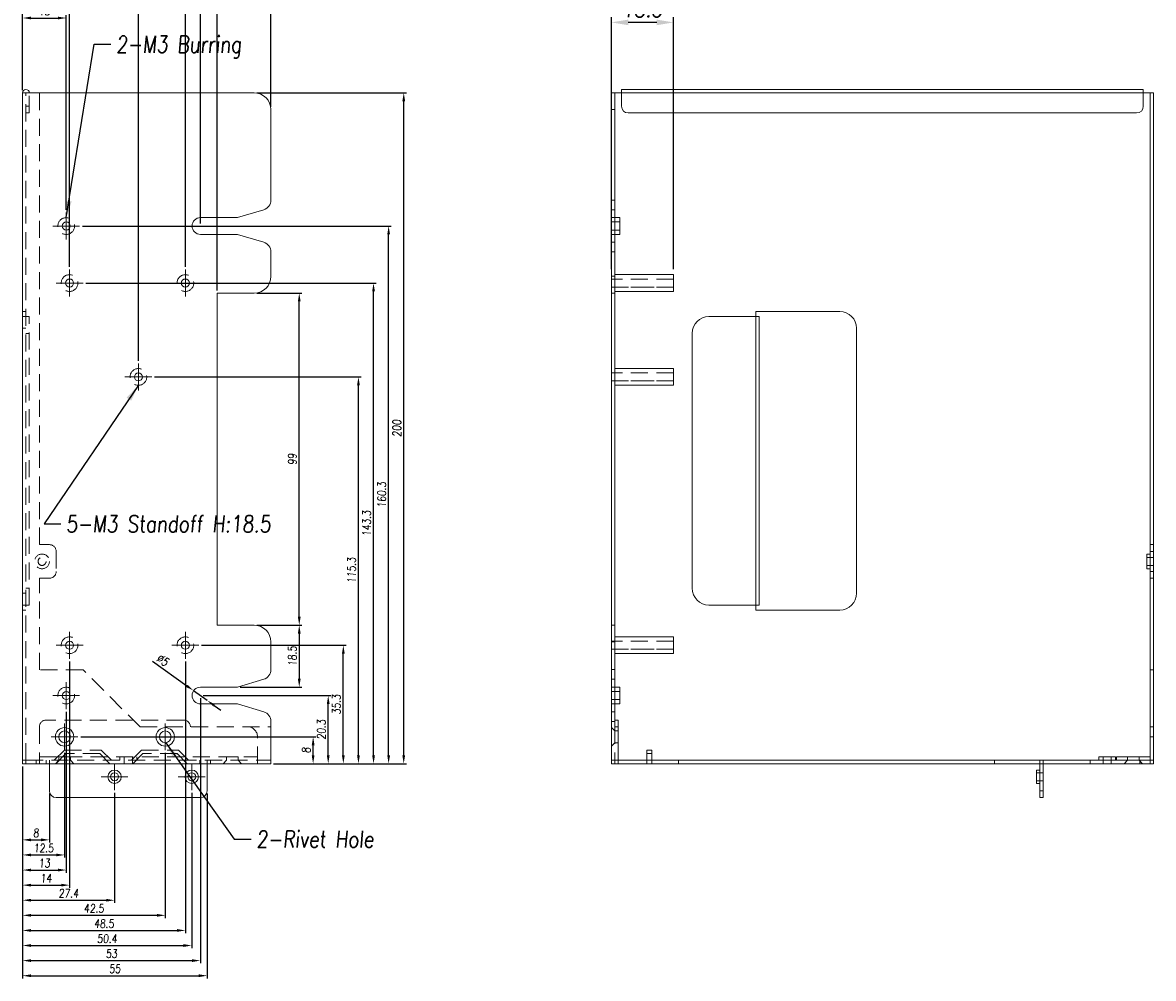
# Model space of a CAD drawing. Header units: millimetres. Extents: x 4065 to 8083, y -652 to 5416.
# Tile 41 of 256: x 4724 to 5061, y 1330 to 1615. Entities that reach past the tile are written whole.
import ezdxf

# ---------------------------------------------------------------- set-up
doc = ezdxf.new("R2010")
doc.units = ezdxf.units.MM
doc.header["$LTSCALE"] = 0.8
doc.header["$PDMODE"] = 3
doc.header["$PDSIZE"] = 0.3125
doc.linetypes.add('CENTER', pattern=[50.8, 31.75, -6.35, 6.35, -6.35])
doc.linetypes.add('HIDDEN', pattern=[9.525, 6.35, -3.175])
doc.layers.get('0').update_dxf_attribs({"linetype": 'CONTINUOUS', "lineweight": 0})
doc.layers.get('Defpoints').update_dxf_attribs({"linetype": 'CONTINUOUS', "lineweight": 0})
for name, color, linetype, lineweight in [('1', 2, 'CENTER', 0), ('2', 3, 'CONTINUOUS', 0), ('3', 5, 'HIDDEN', 0)]:
    doc.layers.add(name, color=color, linetype=linetype, lineweight=lineweight)
doc.styles.get("Standard").update_dxf_attribs({"font": 'romans.shx', "width": 0.8, "oblique": 5, "bigfont": 'whgtxt.shx'})
doc.dimstyles.get("Standard").update_dxf_attribs({"dimtxt": 2.5, "dimasz": 2.5, "dimexe": 0.8, "dimexo": 0.8, "dimgap": 0.8, "dimtad": 1, "dimdsep": 46, "dimtxsty": 'Standard', "dimcen": 0, "dimclrd": 3, "dimclre": 3, "dimclrt": 3, "dimazin": 0, "dimtp": 0.001, "dimtm": 0.001, "dimtfac": 1, "dimtmove": 0, "dimatfit": 3, "dimfxl": 0, "dimtolj": 1, "dimarcsym": 0})

# ---------------------------------------------------------------- blocks, each defined once
blk = doc.blocks.new('*D98')
at = {"layer": '2', "color": 3, "lineweight": -2}
for p, q in [((4899.85, 1541.19), (4899.85, 1616.4)), ((4913.35, 1614.8), (4904.85, 1614.8)), ((4918.35, 1541.19), (4918.35, 1616.4))]:
    blk.add_line(p, q, dxfattribs=at)
at = {"layer": '2', "color": 3}
for points in [[(4904.85, 1615.63), (4904.85, 1613.96), (4899.85, 1614.8)], [(4913.35, 1615.63), (4913.35, 1613.96), (4918.35, 1614.8)]]:
    blk.add_solid(points, dxfattribs=at)
at = {"layer": 'Defpoints', "color": 0}
for p in [(4899.85, 1614.8), (4899.85, 1539.59), (4918.35, 1539.59)]:
    blk.add_point(p, dxfattribs=at)
at = {"layer": '2', "color": 3, "insert": (4909.1, 1618.9), "char_height": 5, "attachment_point": 5}
blk.add_mtext('\\A1;18.5', dxfattribs=at)
blk = doc.blocks.new('*D740')
at = {"layer": '2', "color": 3, "lineweight": -2}
for p, q in [((4724.39, 1392.99), (4724.39, 1370.28)), ((4732.39, 1384.89), (4732.39, 1370.28)), ((4726.89, 1371.08), (4729.89, 1371.08))]:
    blk.add_line(p, q, dxfattribs=at)
at = {"layer": '2', "color": 3}
for points in [[(4726.89, 1371.49), (4726.89, 1370.66), (4724.39, 1371.08)], [(4729.89, 1371.49), (4729.89, 1370.66), (4732.39, 1371.08)]]:
    blk.add_solid(points, dxfattribs=at)
at = {"layer": 'Defpoints', "color": 0}
for p in [(4724.39, 1393.79), (4732.39, 1385.69), (4732.39, 1371.08)]:
    blk.add_point(p, dxfattribs=at)
at = {"layer": '2', "color": 3, "insert": (4728.39, 1373.13), "char_height": 2.5, "attachment_point": 5}
blk.add_mtext('\\A1;8', dxfattribs=at)
blk = doc.blocks.new('*D741')
at = {"layer": '2', "color": 3, "lineweight": -2}
for p, q in [((4736.89, 1396.99), (4736.89, 1365.78)), ((4724.39, 1392.99), (4724.39, 1365.78)), ((4726.89, 1366.58), (4734.39, 1366.58))]:
    blk.add_line(p, q, dxfattribs=at)
at = {"layer": '2', "color": 3}
for points in [[(4726.89, 1366.99), (4726.89, 1366.16), (4724.39, 1366.58)], [(4734.39, 1366.99), (4734.39, 1366.16), (4736.89, 1366.58)]]:
    blk.add_solid(points, dxfattribs=at)
at = {"layer": 'Defpoints', "color": 0}
for p in [(4736.89, 1397.79), (4724.39, 1393.79), (4736.89, 1366.58)]:
    blk.add_point(p, dxfattribs=at)
at = {"layer": '2', "color": 3, "insert": (4730.64, 1368.63), "char_height": 2.5, "attachment_point": 5}
blk.add_mtext('\\A1;12.5', dxfattribs=at)
blk = doc.blocks.new('*D742')
at = {"layer": '2', "color": 3, "lineweight": -2}
for p, q in [((4737.39, 1409.29), (4737.39, 1361.28)), ((4724.39, 1392.99), (4724.39, 1361.28)), ((4726.89, 1362.08), (4734.89, 1362.08))]:
    blk.add_line(p, q, dxfattribs=at)
at = {"layer": '2', "color": 3}
for points in [[(4726.89, 1362.49), (4726.89, 1361.66), (4724.39, 1362.08)], [(4734.89, 1362.49), (4734.89, 1361.66), (4737.39, 1362.08)]]:
    blk.add_solid(points, dxfattribs=at)
at = {"layer": 'Defpoints', "color": 0}
for p in [(4737.39, 1410.09), (4724.39, 1393.79), (4737.39, 1362.08)]:
    blk.add_point(p, dxfattribs=at)
at = {"layer": '2', "color": 3, "insert": (4730.89, 1364.13), "char_height": 2.5, "attachment_point": 5}
blk.add_mtext('\\A1;13', dxfattribs=at)
blk = doc.blocks.new('*D743')
at = {"layer": '2', "color": 3, "lineweight": -2}
for p, q in [((4738.39, 1424.29), (4738.39, 1356.78)), ((4724.39, 1392.99), (4724.39, 1356.78)), ((4726.89, 1357.58), (4735.89, 1357.58))]:
    blk.add_line(p, q, dxfattribs=at)
at = {"layer": '2', "color": 3}
for points in [[(4726.89, 1357.99), (4726.89, 1357.16), (4724.39, 1357.58)], [(4735.89, 1357.99), (4735.89, 1357.16), (4738.39, 1357.58)]]:
    blk.add_solid(points, dxfattribs=at)
at = {"layer": 'Defpoints', "color": 0}
for p in [(4738.39, 1425.09), (4724.39, 1393.79), (4738.39, 1357.58)]:
    blk.add_point(p, dxfattribs=at)
at = {"layer": '2', "color": 3, "insert": (4731.39, 1359.63), "char_height": 2.5, "attachment_point": 5}
blk.add_mtext('\\A1;14', dxfattribs=at)
blk = doc.blocks.new('*D744')
at = {"layer": '2', "color": 3, "lineweight": -2}
for p, q in [((4724.39, 1392.99), (4724.39, 1352.28)), ((4751.79, 1385.09), (4751.79, 1352.28)), ((4726.89, 1353.08), (4749.29, 1353.08))]:
    blk.add_line(p, q, dxfattribs=at)
at = {"layer": '2', "color": 3}
for points in [[(4726.89, 1353.49), (4726.89, 1352.66), (4724.39, 1353.08)], [(4749.29, 1353.49), (4749.29, 1352.66), (4751.79, 1353.08)]]:
    blk.add_solid(points, dxfattribs=at)
at = {"layer": 'Defpoints', "color": 0}
for p in [(4724.39, 1393.79), (4751.79, 1385.89), (4751.79, 1353.08)]:
    blk.add_point(p, dxfattribs=at)
at = {"layer": '2', "color": 3, "insert": (4738.09, 1355.13), "char_height": 2.5, "attachment_point": 5}
blk.add_mtext('\\A1;27.4', dxfattribs=at)
blk = doc.blocks.new('*D745')
at = {"layer": '2', "color": 3, "lineweight": -2}
for p, q in [((4766.89, 1396.99), (4766.89, 1347.78)), ((4724.39, 1392.99), (4724.39, 1347.78)), ((4726.89, 1348.58), (4764.39, 1348.58))]:
    blk.add_line(p, q, dxfattribs=at)
at = {"layer": '2', "color": 3}
for points in [[(4726.89, 1348.99), (4726.89, 1348.16), (4724.39, 1348.58)], [(4764.39, 1348.99), (4764.39, 1348.16), (4766.89, 1348.58)]]:
    blk.add_solid(points, dxfattribs=at)
at = {"layer": 'Defpoints', "color": 0}
for p in [(4766.89, 1397.79), (4724.39, 1393.79), (4766.89, 1348.58)]:
    blk.add_point(p, dxfattribs=at)
at = {"layer": '2', "color": 3, "insert": (4745.64, 1350.63), "char_height": 2.5, "attachment_point": 5}
blk.add_mtext('\\A1;42.5', dxfattribs=at)
blk = doc.blocks.new('*D746')
at = {"layer": '2', "color": 3, "lineweight": -2}
for p, q in [((4772.89, 1424.29), (4772.89, 1343.28)), ((4724.39, 1392.99), (4724.39, 1343.28)), ((4726.89, 1344.08), (4770.39, 1344.08))]:
    blk.add_line(p, q, dxfattribs=at)
at = {"layer": '2', "color": 3}
for points in [[(4726.89, 1344.49), (4726.89, 1343.66), (4724.39, 1344.08)], [(4770.39, 1344.49), (4770.39, 1343.66), (4772.89, 1344.08)]]:
    blk.add_solid(points, dxfattribs=at)
at = {"layer": 'Defpoints', "color": 0}
for p in [(4772.89, 1425.09), (4724.39, 1393.79), (4772.89, 1344.08)]:
    blk.add_point(p, dxfattribs=at)
at = {"layer": '2', "color": 3, "insert": (4748.64, 1346.13), "char_height": 2.5, "attachment_point": 5}
blk.add_mtext('\\A1;48.5', dxfattribs=at)
blk = doc.blocks.new('*D747')
at = {"layer": '2', "color": 3, "lineweight": -2}
for p, q in [((4724.39, 1392.99), (4724.39, 1338.78)), ((4774.79, 1385.09), (4774.79, 1338.78)), ((4726.89, 1339.58), (4772.29, 1339.58))]:
    blk.add_line(p, q, dxfattribs=at)
at = {"layer": '2', "color": 3}
for points in [[(4726.89, 1339.99), (4726.89, 1339.16), (4724.39, 1339.58)], [(4772.29, 1339.99), (4772.29, 1339.16), (4774.79, 1339.58)]]:
    blk.add_solid(points, dxfattribs=at)
at = {"layer": 'Defpoints', "color": 0}
for p in [(4724.39, 1393.79), (4774.79, 1385.89), (4774.79, 1339.58)]:
    blk.add_point(p, dxfattribs=at)
at = {"layer": '2', "color": 3, "insert": (4749.59, 1341.63), "char_height": 2.5, "attachment_point": 5}
blk.add_mtext('\\A1;50.4', dxfattribs=at)
blk = doc.blocks.new('*D748')
at = {"layer": '2', "color": 3, "lineweight": -2}
for p, q in [((4777.39, 1413.29), (4777.39, 1334.28)), ((4724.39, 1392.99), (4724.39, 1334.28)), ((4726.89, 1335.08), (4774.89, 1335.08))]:
    blk.add_line(p, q, dxfattribs=at)
at = {"layer": '2', "color": 3}
for points in [[(4726.89, 1335.49), (4726.89, 1334.66), (4724.39, 1335.08)], [(4774.89, 1335.49), (4774.89, 1334.66), (4777.39, 1335.08)]]:
    blk.add_solid(points, dxfattribs=at)
at = {"layer": 'Defpoints', "color": 0}
for p in [(4777.39, 1414.09), (4724.39, 1393.79), (4777.39, 1335.08)]:
    blk.add_point(p, dxfattribs=at)
at = {"layer": '2', "color": 3, "insert": (4750.89, 1337.13), "char_height": 2.5, "attachment_point": 5}
blk.add_mtext('\\A1;53', dxfattribs=at)
blk = doc.blocks.new('*D749')
at = {"layer": '2', "color": 3, "lineweight": -2}
for p, q in [((4724.39, 1392.99), (4724.39, 1329.78)), ((4779.39, 1384.89), (4779.39, 1329.78)), ((4726.89, 1330.58), (4776.89, 1330.58))]:
    blk.add_line(p, q, dxfattribs=at)
at = {"layer": '2', "color": 3}
for points in [[(4726.89, 1330.99), (4726.89, 1330.16), (4724.39, 1330.58)], [(4776.89, 1330.99), (4776.89, 1330.16), (4779.39, 1330.58)]]:
    blk.add_solid(points, dxfattribs=at)
at = {"layer": 'Defpoints', "color": 0}
for p in [(4724.39, 1393.79), (4779.39, 1385.69), (4779.39, 1330.58)]:
    blk.add_point(p, dxfattribs=at)
at = {"layer": '2', "color": 3, "insert": (4751.89, 1332.63), "char_height": 2.5, "attachment_point": 5}
blk.add_mtext('\\A1;55', dxfattribs=at)
blk = doc.blocks.new('*D750')
at = {"layer": '2', "color": 3, "lineweight": -2}
for p, q in [((4724.39, 1594.59), (4724.39, 1616.91)), ((4726.89, 1616.11), (4734.89, 1616.11)), ((4737.39, 1558.89), (4737.39, 1616.91))]:
    blk.add_line(p, q, dxfattribs=at)
at = {"layer": '2', "color": 3}
for points in [[(4726.89, 1616.52), (4726.89, 1615.69), (4724.39, 1616.11)], [(4734.89, 1616.52), (4734.89, 1615.69), (4737.39, 1616.11)]]:
    blk.add_solid(points, dxfattribs=at)
at = {"layer": 'Defpoints', "color": 0}
for p in [(4737.39, 1616.11), (4724.39, 1593.79), (4737.39, 1558.09)]:
    blk.add_point(p, dxfattribs=at)
at = {"layer": '2', "color": 3, "insert": (4730.89, 1618.16), "char_height": 2.5, "attachment_point": 5}
blk.add_mtext('\\A1;13', dxfattribs=at)
blk = doc.blocks.new('*D751')
at = {"layer": '2', "color": 3, "lineweight": -2}
for p, q in [((4724.39, 1594.59), (4724.39, 1621.41)), ((4738.39, 1541.89), (4738.39, 1621.41)), ((4726.89, 1620.61), (4735.89, 1620.61))]:
    blk.add_line(p, q, dxfattribs=at)
at = {"layer": '2', "color": 3}
for points in [[(4726.89, 1621.02), (4726.89, 1620.19), (4724.39, 1620.61)], [(4735.89, 1621.02), (4735.89, 1620.19), (4738.39, 1620.61)]]:
    blk.add_solid(points, dxfattribs=at)
at = {"layer": 'Defpoints', "color": 0}
for p in [(4738.39, 1620.61), (4724.39, 1593.79), (4738.39, 1541.09)]:
    blk.add_point(p, dxfattribs=at)
at = {"layer": '2', "color": 3, "insert": (4731.39, 1622.66), "char_height": 2.5, "attachment_point": 5}
blk.add_mtext('\\A1;14', dxfattribs=at)
blk = doc.blocks.new('*D752')
at = {"layer": '2', "color": 3, "lineweight": -2}
for p, q in [((4724.39, 1594.59), (4724.39, 1625.91)), ((4726.89, 1625.11), (4756.39, 1625.11)), ((4758.89, 1513.89), (4758.89, 1625.91))]:
    blk.add_line(p, q, dxfattribs=at)
at = {"layer": '2', "color": 3}
for points in [[(4726.89, 1625.52), (4726.89, 1624.69), (4724.39, 1625.11)], [(4756.39, 1625.52), (4756.39, 1624.69), (4758.89, 1625.11)]]:
    blk.add_solid(points, dxfattribs=at)
at = {"layer": 'Defpoints', "color": 0}
for p in [(4758.89, 1625.11), (4724.39, 1593.79), (4758.89, 1513.09)]:
    blk.add_point(p, dxfattribs=at)
at = {"layer": '2', "color": 3, "insert": (4741.64, 1627.16), "char_height": 2.5, "attachment_point": 5}
blk.add_mtext('\\A1;34.5', dxfattribs=at)
blk = doc.blocks.new('*D753')
at = {"layer": '2', "color": 3, "lineweight": -2}
for p, q in [((4724.39, 1594.59), (4724.39, 1630.41)), ((4726.89, 1629.61), (4770.39, 1629.61)), ((4772.89, 1541.89), (4772.89, 1630.41))]:
    blk.add_line(p, q, dxfattribs=at)
at = {"layer": '2', "color": 3}
for points in [[(4726.89, 1630.02), (4726.89, 1629.19), (4724.39, 1629.61)], [(4770.39, 1630.02), (4770.39, 1629.19), (4772.89, 1629.61)]]:
    blk.add_solid(points, dxfattribs=at)
at = {"layer": 'Defpoints', "color": 0}
for p in [(4772.89, 1629.61), (4724.39, 1593.79), (4772.89, 1541.09)]:
    blk.add_point(p, dxfattribs=at)
at = {"layer": '2', "color": 3, "insert": (4748.64, 1631.66), "char_height": 2.5, "attachment_point": 5}
blk.add_mtext('\\A1;48.5', dxfattribs=at)
blk = doc.blocks.new('*D754')
at = {"layer": '2', "color": 3, "lineweight": -2}
for p, q in [((4724.39, 1594.59), (4724.39, 1634.91)), ((4777.39, 1554.89), (4777.39, 1634.91)), ((4726.89, 1634.11), (4774.89, 1634.11))]:
    blk.add_line(p, q, dxfattribs=at)
at = {"layer": '2', "color": 3}
for points in [[(4726.89, 1634.52), (4726.89, 1633.69), (4724.39, 1634.11)], [(4774.89, 1634.52), (4774.89, 1633.69), (4777.39, 1634.11)]]:
    blk.add_solid(points, dxfattribs=at)
at = {"layer": 'Defpoints', "color": 0}
for p in [(4777.39, 1634.11), (4724.39, 1593.79), (4777.39, 1554.09)]:
    blk.add_point(p, dxfattribs=at)
at = {"layer": '2', "color": 3, "insert": (4750.89, 1636.16), "char_height": 2.5, "attachment_point": 5}
blk.add_mtext('\\A1;53', dxfattribs=at)
blk = doc.blocks.new('*D755')
at = {"layer": '2', "color": 3, "lineweight": -2}
for p, q in [((4724.39, 1594.59), (4724.39, 1639.41)), ((4726.89, 1638.61), (4779.89, 1638.61)), ((4782.39, 1534.89), (4782.39, 1639.41))]:
    blk.add_line(p, q, dxfattribs=at)
at = {"layer": '2', "color": 3}
for points in [[(4726.89, 1639.02), (4726.89, 1638.19), (4724.39, 1638.61)], [(4779.89, 1639.02), (4779.89, 1638.19), (4782.39, 1638.61)]]:
    blk.add_solid(points, dxfattribs=at)
at = {"layer": 'Defpoints', "color": 0}
for p in [(4782.39, 1638.61), (4724.39, 1593.79), (4782.39, 1534.09)]:
    blk.add_point(p, dxfattribs=at)
at = {"layer": '2', "color": 3, "insert": (4753.39, 1640.66), "char_height": 2.5, "attachment_point": 5}
blk.add_mtext('\\A1;58', dxfattribs=at)
blk = doc.blocks.new('*D756')
at = {"layer": '2', "color": 3, "lineweight": -2}
for p, q in [((4724.39, 1594.59), (4724.39, 1643.91)), ((4726.89, 1643.11), (4795.89, 1643.11)), ((4798.39, 1589.59), (4798.39, 1643.91))]:
    blk.add_line(p, q, dxfattribs=at)
at = {"layer": '2', "color": 3}
for points in [[(4726.89, 1643.52), (4726.89, 1642.69), (4724.39, 1643.11)], [(4795.89, 1643.52), (4795.89, 1642.69), (4798.39, 1643.11)]]:
    blk.add_solid(points, dxfattribs=at)
at = {"layer": 'Defpoints', "color": 0}
for p in [(4798.39, 1643.11), (4724.39, 1593.79), (4798.39, 1588.79)]:
    blk.add_point(p, dxfattribs=at)
at = {"layer": '2', "color": 3, "insert": (4761.39, 1645.16), "char_height": 2.5, "attachment_point": 5}
blk.add_mtext('\\A1;74', dxfattribs=at)
blk = doc.blocks.new('*D757')
at = {"layer": '2', "color": 3, "lineweight": -2}
for p, q in [((4741.69, 1401.79), (4811.76, 1401.79)), ((4810.96, 1396.29), (4810.96, 1399.29)), ((4799.19, 1393.79), (4811.76, 1393.79))]:
    blk.add_line(p, q, dxfattribs=at)
at = {"layer": '2', "color": 3}
for points in [[(4810.55, 1399.29), (4811.38, 1399.29), (4810.96, 1401.79)], [(4810.55, 1396.29), (4811.38, 1396.29), (4810.96, 1393.79)]]:
    blk.add_solid(points, dxfattribs=at)
at = {"layer": 'Defpoints', "color": 0}
for p in [(4740.89, 1401.79), (4810.96, 1401.79), (4798.39, 1393.79)]:
    blk.add_point(p, dxfattribs=at)
at = {"layer": '2', "color": 3, "insert": (4808.91, 1397.79), "char_height": 2.5, "attachment_point": 5, "rotation": 90}
blk.add_mtext('\\A1;8', dxfattribs=at)
blk = doc.blocks.new('*D758')
at = {"layer": '2', "color": 3, "lineweight": -2}
for p, q in [((4778.19, 1414.09), (4816.26, 1414.09)), ((4815.46, 1396.29), (4815.46, 1411.59)), ((4799.19, 1393.79), (4816.26, 1393.79))]:
    blk.add_line(p, q, dxfattribs=at)
at = {"layer": '2', "color": 3}
for points in [[(4815.05, 1411.59), (4815.88, 1411.59), (4815.46, 1414.09)], [(4815.05, 1396.29), (4815.88, 1396.29), (4815.46, 1393.79)]]:
    blk.add_solid(points, dxfattribs=at)
at = {"layer": 'Defpoints', "color": 0}
for p in [(4777.39, 1414.09), (4815.46, 1414.09), (4798.39, 1393.79)]:
    blk.add_point(p, dxfattribs=at)
at = {"layer": '2', "color": 3, "insert": (4813.41, 1403.94), "char_height": 2.5, "attachment_point": 5, "rotation": 90}
blk.add_mtext('\\A1;20.3', dxfattribs=at)
blk = doc.blocks.new('*D759')
at = {"layer": '2', "color": 3, "lineweight": -2}
for p, q in [((4777.69, 1429.09), (4820.76, 1429.09)), ((4819.96, 1396.29), (4819.96, 1426.59)), ((4799.19, 1393.79), (4820.76, 1393.79))]:
    blk.add_line(p, q, dxfattribs=at)
at = {"layer": '2', "color": 3}
for points in [[(4819.55, 1426.59), (4820.38, 1426.59), (4819.96, 1429.09)], [(4819.55, 1396.29), (4820.38, 1396.29), (4819.96, 1393.79)]]:
    blk.add_solid(points, dxfattribs=at)
at = {"layer": 'Defpoints', "color": 0}
for p in [(4776.89, 1429.09), (4819.96, 1429.09), (4798.39, 1393.79)]:
    blk.add_point(p, dxfattribs=at)
at = {"layer": '2', "color": 3, "insert": (4817.91, 1411.44), "char_height": 2.5, "attachment_point": 5, "rotation": 90}
blk.add_mtext('\\A1;35.3', dxfattribs=at)
blk = doc.blocks.new('*D760')
at = {"layer": '2', "color": 3, "lineweight": -2}
for p, q in [((4763.69, 1509.09), (4825.26, 1509.09)), ((4824.46, 1396.29), (4824.46, 1506.59)), ((4799.19, 1393.79), (4825.26, 1393.79))]:
    blk.add_line(p, q, dxfattribs=at)
at = {"layer": '2', "color": 3}
for points in [[(4824.05, 1506.59), (4824.88, 1506.59), (4824.46, 1509.09)], [(4824.05, 1396.29), (4824.88, 1396.29), (4824.46, 1393.79)]]:
    blk.add_solid(points, dxfattribs=at)
at = {"layer": 'Defpoints', "color": 0}
for p in [(4762.89, 1509.09), (4824.46, 1509.09), (4798.39, 1393.79)]:
    blk.add_point(p, dxfattribs=at)
at = {"layer": '2', "color": 3, "insert": (4822.41, 1451.44), "char_height": 2.5, "attachment_point": 5, "rotation": 90}
blk.add_mtext('\\A1;115.3', dxfattribs=at)
blk = doc.blocks.new('*D761')
at = {"layer": '2', "color": 3, "lineweight": -2}
for p, q in [((4743.19, 1537.09), (4829.76, 1537.09)), ((4828.96, 1396.29), (4828.96, 1534.59)), ((4799.19, 1393.79), (4829.76, 1393.79))]:
    blk.add_line(p, q, dxfattribs=at)
at = {"layer": '2', "color": 3}
for points in [[(4828.55, 1534.59), (4829.38, 1534.59), (4828.96, 1537.09)], [(4828.55, 1396.29), (4829.38, 1396.29), (4828.96, 1393.79)]]:
    blk.add_solid(points, dxfattribs=at)
at = {"layer": 'Defpoints', "color": 0}
for p in [(4742.39, 1537.09), (4828.96, 1537.09), (4798.39, 1393.79)]:
    blk.add_point(p, dxfattribs=at)
at = {"layer": '2', "color": 3, "insert": (4826.91, 1465.44), "char_height": 2.5, "attachment_point": 5, "rotation": 90}
blk.add_mtext('\\A1;143.3', dxfattribs=at)
blk = doc.blocks.new('*D762')
at = {"layer": '2', "color": 3, "lineweight": -2}
for p, q in [((4742.19, 1554.09), (4834.26, 1554.09)), ((4833.46, 1396.29), (4833.46, 1551.59)), ((4799.19, 1393.79), (4834.26, 1393.79))]:
    blk.add_line(p, q, dxfattribs=at)
at = {"layer": '2', "color": 3}
for points in [[(4833.05, 1551.59), (4833.88, 1551.59), (4833.46, 1554.09)], [(4833.05, 1396.29), (4833.88, 1396.29), (4833.46, 1393.79)]]:
    blk.add_solid(points, dxfattribs=at)
at = {"layer": 'Defpoints', "color": 0}
for p in [(4741.39, 1554.09), (4833.46, 1554.09), (4798.39, 1393.79)]:
    blk.add_point(p, dxfattribs=at)
at = {"layer": '2', "color": 3, "insert": (4831.41, 1473.94), "char_height": 2.5, "attachment_point": 5, "rotation": 90}
blk.add_mtext('\\A1;160.3', dxfattribs=at)
blk = doc.blocks.new('*D763')
at = {"layer": '2', "color": 3, "lineweight": -2}
for p, q in [((4794.19, 1593.79), (4838.76, 1593.79)), ((4837.96, 1396.29), (4837.96, 1591.29)), ((4799.19, 1393.79), (4838.76, 1393.79))]:
    blk.add_line(p, q, dxfattribs=at)
at = {"layer": '2', "color": 3}
for points in [[(4837.55, 1591.29), (4838.38, 1591.29), (4837.96, 1593.79)], [(4837.55, 1396.29), (4838.38, 1396.29), (4837.96, 1393.79)]]:
    blk.add_solid(points, dxfattribs=at)
at = {"layer": 'Defpoints', "color": 0}
for p in [(4793.39, 1593.79), (4837.96, 1593.79), (4798.39, 1393.79)]:
    blk.add_point(p, dxfattribs=at)
at = {"layer": '2', "color": 3, "insert": (4835.91, 1493.79), "char_height": 2.5, "attachment_point": 5, "rotation": 90}
blk.add_mtext('\\A1;200', dxfattribs=at)
blk = doc.blocks.new('*D764')
at = {"layer": '2', "color": 3, "lineweight": -2}
for p, q in [((4763.05, 1424.38), (4773.33, 1417.01)), ((4779.42, 1412.64), (4775.36, 1415.55)), ((4781.45, 1411.18), (4783.48, 1409.72))]:
    blk.add_line(p, q, dxfattribs=at)
at = {"layer": '2', "color": 3}
for points in [[(4773.57, 1417.35), (4773.08, 1416.67), (4775.36, 1415.55)], [(4781.7, 1411.52), (4781.21, 1410.84), (4779.42, 1412.64)]]:
    blk.add_solid(points, dxfattribs=at)
at = {"layer": 'Defpoints', "color": 0}
for p in [(4775.36, 1415.55), (4779.42, 1412.64)]:
    blk.add_point(p, dxfattribs=at)
at = {"layer": '2', "color": 3, "insert": (4766.17, 1424.67), "char_height": 2.5, "attachment_point": 5, "rotation": 324.34}
blk.add_mtext('\\A1;∅5', dxfattribs=at)
blk = doc.blocks.new('*D765')
at = {"layer": '2', "color": 3, "lineweight": -2}
for p, q in [((4794.19, 1435.09), (4807.63, 1435.09)), ((4806.83, 1432.59), (4806.83, 1419.09)), ((4789.19, 1416.59), (4807.63, 1416.59))]:
    blk.add_line(p, q, dxfattribs=at)
at = {"layer": '2', "color": 3}
for points in [[(4806.41, 1432.59), (4807.24, 1432.59), (4806.83, 1435.09)], [(4806.41, 1419.09), (4807.24, 1419.09), (4806.83, 1416.59)]]:
    blk.add_solid(points, dxfattribs=at)
at = {"layer": 'Defpoints', "color": 0}
for p in [(4793.39, 1435.09), (4788.39, 1416.59), (4806.83, 1416.59)]:
    blk.add_point(p, dxfattribs=at)
at = {"layer": '2', "color": 3, "insert": (4804.78, 1425.84), "char_height": 2.5, "attachment_point": 5, "rotation": 90}
blk.add_mtext('\\A1;18.5', dxfattribs=at)
blk = doc.blocks.new('*D766')
at = {"layer": '2', "color": 3, "lineweight": -2}
for p, q in [((4794.19, 1534.09), (4807.63, 1534.09)), ((4806.83, 1437.59), (4806.83, 1531.59)), ((4794.19, 1435.09), (4807.63, 1435.09))]:
    blk.add_line(p, q, dxfattribs=at)
at = {"layer": '2', "color": 3}
for points in [[(4806.41, 1531.59), (4807.24, 1531.59), (4806.83, 1534.09)], [(4806.41, 1437.59), (4807.24, 1437.59), (4806.83, 1435.09)]]:
    blk.add_solid(points, dxfattribs=at)
at = {"layer": 'Defpoints', "color": 0}
for p in [(4793.39, 1534.09), (4806.83, 1534.09), (4793.39, 1435.09)]:
    blk.add_point(p, dxfattribs=at)
at = {"layer": '2', "color": 3, "insert": (4804.78, 1484.59), "char_height": 2.5, "attachment_point": 5, "rotation": 90}
blk.add_mtext('\\A1;99', dxfattribs=at)

msp = doc.modelspace()

# ---------------------------------------------------------------- linework, layer by layer
for p, q in [((4902.855, 1589.794), (4902.855, 1594.794)), ((4902.855, 1594.794), (5058.355, 1594.794)), ((5058.355, 1589.794), (5058.355, 1594.794)), ((4724.39, 1393.794), (4724.39, 1593.794)), ((4793.39, 1593.794), (4724.39, 1593.794)), ((4899.855, 1393.794), (4899.855, 1593.794)), ((4899.855, 1593.794), (5061.355, 1593.794)), ((4900.855, 1404.794), (4900.855, 1593.794)), ((5060.355, 1395.794), (5060.355, 1593.794)), ((5061.355, 1393.794), (5061.355, 1593.794)), ((4798.39, 1588.794), (4798.39, 1561.826)), ((4900.855, 1588.794), (4899.855, 1588.794)), ((5056.355, 1587.794), (4904.855, 1587.794)), ((4899.855, 1561.826), (4900.855, 1561.826)), ((4788.39, 1556.594), (4796.252, 1558.953)), ((4899.855, 1558.953), (4900.855, 1558.953)), ((4777.39, 1556.594), (4788.39, 1556.594)), ((4899.855, 1556.594), (4902.355, 1556.594)), ((4902.355, 1551.594), (4902.355, 1556.594)), ((4777.39, 1551.594), (4788.39, 1551.594)), ((4796.252, 1549.235), (4788.39, 1551.594)), ((4902.355, 1551.594), (4899.855, 1551.594)), ((4900.855, 1549.235), (4899.855, 1549.235)), ((4798.39, 1546.362), (4798.39, 1539.094)), ((4900.855, 1546.362), (4899.855, 1546.362)), ((4899.855, 1539.094), (4900.855, 1539.094)), ((4918.355, 1539.594), (4900.855, 1539.594)), ((4918.355, 1534.594), (4918.355, 1539.594)), ((4782.39, 1534.094), (4782.39, 1435.094)), ((4782.39, 1534.094), (4793.39, 1534.094)), ((4899.855, 1534.094), (4900.855, 1534.094)), ((4918.355, 1534.594), (4900.855, 1534.594)), ((4928.905, 1527.094), (4943.905, 1527.094)), ((4942.905, 1439.594), (4942.905, 1528.594)), ((4942.905, 1528.594), (4967.905, 1528.594)), ((4943.905, 1527.094), (4943.905, 1441.094)), ((4972.905, 1523.594), (4972.905, 1444.594)), ((4923.905, 1446.094), (4923.905, 1522.094)), ((4918.355, 1511.594), (4900.855, 1511.594)), ((4918.355, 1506.594), (4918.355, 1511.594)), ((4918.355, 1506.594), (4900.855, 1506.594)), ((5061.355, 1459.094), (5060.355, 1459.094)), ((5060.355, 1456.294), (5059.355, 1456.294)), ((5059.355, 1456.294), (5059.355, 1451.894)), ((5061.355, 1457.094), (5060.355, 1457.094)), ((5060.355, 1451.894), (5059.355, 1451.894)), ((5061.355, 1451.094), (5060.355, 1451.094)), ((5061.355, 1449.094), (5060.355, 1449.094)), ((4928.905, 1441.094), (4943.905, 1441.094)), ((4967.905, 1439.594), (4942.905, 1439.594)), ((4793.39, 1435.094), (4782.39, 1435.094)), ((4900.855, 1435.094), (4899.855, 1435.094)), ((4798.39, 1430.094), (4798.39, 1421.826)), ((4900.855, 1430.094), (4899.855, 1430.094)), ((4918.355, 1431.594), (4900.855, 1431.594)), ((4918.355, 1426.594), (4918.355, 1431.594)), ((4918.355, 1426.594), (4900.855, 1426.594)), ((4788.39, 1416.594), (4796.252, 1418.953)), ((4899.855, 1421.826), (4900.855, 1421.826)), ((4899.855, 1418.953), (4900.855, 1418.953)), ((5061.355, 1421.794), (5060.355, 1421.794)), ((4777.39, 1416.594), (4788.39, 1416.594)), ((4899.855, 1416.594), (4902.355, 1416.594)), ((4902.355, 1411.594), (4902.355, 1416.594)), ((4788.39, 1411.594), (4777.39, 1411.594)), ((4796.252, 1409.235), (4788.39, 1411.594)), ((4902.355, 1411.594), (4899.855, 1411.594)), ((4900.855, 1409.235), (4899.855, 1409.235)), ((4798.39, 1406.362), (4798.39, 1393.794)), ((4900.855, 1406.362), (4899.855, 1406.362)), ((4900.855, 1406.794), (4901.855, 1406.794)), ((4901.855, 1394.794), (4901.855, 1406.794)), ((4901.855, 1404.794), (4900.855, 1404.794)), ((5061.355, 1404.794), (5060.355, 1404.794)), ((5061.355, 1401.794), (5060.355, 1401.794)), ((4911.855, 1397.794), (4910.355, 1397.794)), ((4910.355, 1397.794), (4910.355, 1394.794)), ((4911.855, 1397.794), (4911.855, 1394.794)), ((5050.055, 1395.794), (5045.055, 1395.794)), ((5045.055, 1395.794), (5045.055, 1394.794)), ((5050.055, 1395.794), (5050.055, 1394.794)), ((5060.355, 1395.794), (5050.355, 1395.794)), ((5050.355, 1395.794), (5050.355, 1394.794)), ((4724.39, 1394.794), (4725.39, 1394.794)), ((4724.39, 1393.794), (4798.39, 1393.794)), ((4725.39, 1393.794), (4725.39, 1394.794)), ((4732.39, 1393.794), (4732.39, 1385.694)), ((4779.39, 1393.794), (4779.39, 1385.694)), ((5061.355, 1393.794), (4899.855, 1393.794)), ((4901.855, 1394.794), (5061.355, 1394.794)), ((5027.555, 1391.894), (5026.555, 1391.894)), ((5026.555, 1391.894), (5026.555, 1387.894)), ((5027.555, 1383.694), (5027.555, 1393.794)), ((5028.555, 1383.694), (5028.555, 1393.794)), ((5057.355, 1393.794), (5057.355, 1394.794)), ((5027.555, 1387.894), (5026.555, 1387.894)), ((5028.555, 1385.694), (5027.555, 1385.694)), ((4777.39, 1383.694), (4734.39, 1383.694)), ((5028.555, 1383.694), (5027.555, 1383.694))]:
    msp.add_line(p, q)
for centre, radius in [((4737.39, 1554.094), 1.2), ((4738.39, 1537.094), 1.2), ((4772.89, 1537.094), 1.2), ((4758.89, 1509.094), 1.2), ((4738.39, 1429.094), 1.2), ((4772.89, 1429.094), 1.2), ((4737.39, 1414.094), 1.2), ((4736.89, 1401.794), 2.75), ((4736.89, 1401.794), 1.75), ((4766.89, 1401.794), 2.75), ((4766.89, 1401.794), 1.75), ((4751.79, 1389.894), 2), ((4774.79, 1389.894), 2), ((4751.79, 1389.894), 1.2), ((4774.79, 1389.894), 1.2)]:
    msp.add_circle(centre, radius)
for centre, radius, start, end in [((4725.39, 1593.794), 1, 0, 180), ((4793.39, 1588.794), 5, 0, 90), ((4904.855, 1589.794), 2, 180, 270), ((5056.355, 1589.794), 2, 270, 0), ((4795.39, 1561.826), 3, 286.69924, 0), ((4777.39, 1554.094), 2.5, 90, 270), ((4795.39, 1546.362), 3, 0, 73.30076), ((4793.39, 1539.094), 5, 270, 0), ((4928.905, 1522.094), 5, 90, 180), ((4967.905, 1523.594), 5, 0, 90), ((4928.905, 1446.094), 5, 180, 270), ((4967.905, 1444.594), 5, 270, 0), ((4793.39, 1430.094), 5, 0, 90), ((4795.39, 1421.826), 3, 286.69924, 0), ((4777.39, 1414.094), 2.5, 90, 270), ((4795.39, 1406.362), 3, 0, 73.30076), ((4734.39, 1385.694), 2, 180, 270), ((4777.39, 1385.694), 2, 270, 0)]:
    msp.add_arc(centre, radius, start, end)
at = {"layer": '1'}
for p, q in [((4737.39, 1550.094), (4737.39, 1558.094)), ((4733.39, 1554.094), (4741.39, 1554.094)), ((4738.39, 1533.094), (4738.39, 1541.094)), ((4772.89, 1533.094), (4772.89, 1541.094)), ((4734.39, 1537.094), (4742.39, 1537.094)), ((4768.89, 1537.094), (4776.89, 1537.094)), ((4758.89, 1505.094), (4758.89, 1513.094)), ((4754.89, 1509.094), (4762.89, 1509.094)), ((4738.39, 1425.094), (4738.39, 1433.094)), ((4772.89, 1425.094), (4772.89, 1433.094)), ((4734.39, 1429.094), (4742.39, 1429.094)), ((4768.89, 1429.094), (4776.89, 1429.094)), ((4737.39, 1410.094), (4737.39, 1418.094)), ((4733.39, 1414.094), (4741.39, 1414.094)), ((4736.89, 1397.794), (4736.89, 1405.794)), ((4766.89, 1397.794), (4766.89, 1405.794)), ((4732.89, 1401.794), (4740.89, 1401.794)), ((4762.89, 1401.794), (4770.89, 1401.794)), ((4751.79, 1385.894), (4751.79, 1393.894)), ((4774.79, 1385.894), (4774.79, 1393.894)), ((4747.79, 1389.894), (4755.79, 1389.894)), ((4770.79, 1389.894), (4778.79, 1389.894))]:
    msp.add_line(p, q, dxfattribs=at)
at = {"layer": '3'}
for p, q in [((4725.39, 1394.794), (4725.39, 1593.794)), ((4726.39, 1587.794), (4726.39, 1593.794)), ((4729.39, 1459.094), (4729.39, 1593.794)), ((4725.39, 1589.794), (4726.39, 1589.794)), ((4725.39, 1587.794), (4726.39, 1587.794)), ((4899.855, 1555.294), (4899.855, 1552.894)), ((4902.355, 1555.294), (4899.855, 1555.294)), ((4899.855, 1555.294), (4902.355, 1555.294)), ((4902.355, 1552.894), (4899.855, 1552.894)), ((4902.355, 1552.894), (4899.855, 1552.894)), ((4918.355, 1538.294), (4899.855, 1538.294)), ((4918.355, 1538.294), (4899.855, 1538.294)), ((4900.855, 1539.594), (4900.855, 1534.594)), ((4918.355, 1535.894), (4899.855, 1535.894)), ((4899.855, 1535.894), (4918.355, 1535.894)), ((4724.39, 1528.594), (4725.39, 1528.594)), ((4724.39, 1527.094), (4726.39, 1527.094)), ((4726.39, 1441.094), (4726.39, 1527.094)), ((4724.39, 1523.594), (4725.39, 1523.594)), ((4725.39, 1522.094), (4726.39, 1522.094)), ((4918.355, 1510.294), (4899.855, 1510.294)), ((4918.355, 1510.294), (4899.855, 1510.294)), ((4900.855, 1511.594), (4900.855, 1506.594)), ((4918.355, 1507.894), (4899.855, 1507.894)), ((4899.855, 1507.894), (4918.355, 1507.894)), ((4729.39, 1459.094), (4732.39, 1459.094)), ((4734.39, 1457.094), (4734.39, 1451.094)), ((5059.355, 1455.294), (5061.355, 1455.294)), ((5059.355, 1455.294), (5061.355, 1455.294)), ((5061.355, 1452.894), (5059.355, 1452.894)), ((5059.355, 1452.894), (5061.355, 1452.894)), ((5061.355, 1452.894), (5061.355, 1455.294)), ((4732.39, 1449.094), (4729.39, 1449.094)), ((4729.39, 1421.794), (4729.39, 1449.094)), ((4725.39, 1446.094), (4726.39, 1446.094)), ((4724.39, 1444.594), (4725.39, 1444.594)), ((4724.39, 1441.094), (4726.39, 1441.094)), ((4724.39, 1439.594), (4725.39, 1439.594)), ((4918.355, 1430.294), (4899.855, 1430.294)), ((4918.355, 1430.294), (4899.855, 1430.294)), ((4900.855, 1431.594), (4900.855, 1426.594)), ((4918.355, 1427.894), (4899.855, 1427.894)), ((4899.855, 1427.894), (4918.355, 1427.894)), ((4742.39, 1421.794), (4729.39, 1421.794)), ((4759.39, 1404.794), (4742.39, 1421.794)), ((4899.855, 1415.294), (4899.855, 1412.894)), ((4902.355, 1415.294), (4899.855, 1415.294)), ((4899.855, 1415.294), (4902.355, 1415.294)), ((4902.355, 1412.894), (4899.855, 1412.894)), ((4902.355, 1412.894), (4899.855, 1412.894)), ((4772.39, 1406.794), (4731.39, 1406.794)), ((4729.39, 1404.794), (4729.39, 1393.794)), ((4759.39, 1404.794), (4798.39, 1404.794)), ((4794.39, 1393.794), (4794.39, 1401.794)), ((4900.855, 1403.544), (4899.855, 1404.544)), ((4900.855, 1404.794), (4900.855, 1393.794)), ((4901.855, 1403.544), (4900.855, 1403.544)), ((4901.855, 1403.543), (4901.855, 1400.045)), ((4900.855, 1400.044), (4899.855, 1399.044)), ((4901.855, 1400.044), (4900.855, 1400.044)), ((4729.39, 1395.794), (4794.39, 1395.794)), ((4733.84, 1394.794), (4736.84, 1397.794)), ((4734.254, 1393.794), (4737.254, 1396.794)), ((4735.14, 1395.794), (4735.14, 1394.794)), ((4735.141, 1395.794), (4738.64, 1395.794)), ((4736.84, 1397.794), (4747.84, 1397.794)), ((4747.426, 1396.794), (4737.254, 1396.794)), ((4738.64, 1395.794), (4738.64, 1394.794)), ((4747.426, 1396.794), (4750.426, 1393.794)), ((4747.84, 1397.794), (4750.84, 1394.794)), ((4753.39, 1395.794), (4753.39, 1394.794)), ((4754.69, 1395.794), (4754.69, 1393.794)), ((4756.84, 1394.794), (4759.84, 1397.794)), ((4757.09, 1395.794), (4757.09, 1393.794)), ((4757.254, 1393.794), (4760.254, 1396.794)), ((4758.39, 1395.794), (4758.39, 1394.794)), ((4759.84, 1397.794), (4770.84, 1397.794)), ((4770.426, 1396.794), (4760.254, 1396.794)), ((4770.426, 1396.794), (4773.426, 1393.794)), ((4770.84, 1397.794), (4773.84, 1394.794)), ((4785.14, 1395.794), (4785.14, 1394.794)), ((4785.141, 1395.794), (4788.64, 1395.794)), ((4788.64, 1395.794), (4788.64, 1394.794)), ((4911.855, 1396.794), (4910.355, 1396.794)), ((5046.355, 1395.794), (5046.355, 1393.794)), ((5046.355, 1393.794), (5046.355, 1395.794)), ((5048.755, 1395.794), (5048.755, 1393.794)), ((5048.755, 1395.794), (5048.755, 1393.794)), ((5053.605, 1395.794), (5057.105, 1395.794)), ((5053.605, 1395.794), (5053.605, 1394.794)), ((5053.605, 1394.794), (5053.605, 1395.794)), ((5057.105, 1395.794), (5057.105, 1394.794)), ((5057.105, 1394.794), (5057.105, 1395.794)), ((5060.355, 1393.794), (5060.355, 1395.794)), ((4725.39, 1394.794), (4798.39, 1394.794)), ((4728.39, 1393.794), (4728.39, 1394.794)), ((4731.39, 1393.794), (4731.39, 1394.794)), ((4732.39, 1393.794), (4732.39, 1394.794)), ((4735.14, 1394.794), (4734.14, 1393.794)), ((4738.64, 1394.794), (4739.64, 1393.794)), ((4754.69, 1393.794), (4757.09, 1393.794)), ((4777.19, 1393.794), (4777.19, 1394.794)), ((4779.39, 1393.794), (4779.39, 1394.794)), ((4780.39, 1393.794), (4780.39, 1394.794)), ((4785.14, 1394.794), (4784.14, 1393.794)), ((4788.64, 1394.794), (4789.64, 1393.794)), ((4899.855, 1394.794), (4901.855, 1394.794)), ((4901.855, 1393.794), (4901.855, 1394.794)), ((4910.355, 1394.794), (4910.355, 1393.794)), ((4911.855, 1394.794), (4911.855, 1393.794)), ((4919.855, 1393.794), (4919.855, 1394.794)), ((5014.055, 1394.794), (5014.055, 1393.794)), ((5027.555, 1393.794), (5027.555, 1394.794)), ((5027.555, 1387.894), (5027.555, 1391.894)), ((5028.555, 1393.794), (5028.555, 1394.794)), ((5042.555, 1393.794), (5042.555, 1394.794)), ((5046.355, 1393.794), (5048.755, 1393.794)), ((5053.605, 1394.794), (5052.605, 1393.794)), ((5057.105, 1394.794), (5058.105, 1393.794)), ((5026.555, 1391.094), (5028.555, 1391.094)), ((5028.555, 1388.694), (5026.555, 1388.694)), ((5028.555, 1388.694), (5028.555, 1391.094))]:
    msp.add_line(p, q, dxfattribs=at)
for centre, radius in [((4737.39, 1554.094), 2.5), ((4738.39, 1537.094), 2.5), ((4772.89, 1537.094), 2.5), ((4758.89, 1509.094), 2.5), ((4730.19, 1454.094), 2.2), ((4730.19, 1454.094), 1.2), ((4738.39, 1429.094), 2.5), ((4772.89, 1429.094), 2.5), ((4737.39, 1414.094), 2.5)]:
    msp.add_circle(centre, radius, dxfattribs=at)
for centre, radius, start, end in [((4732.39, 1457.094), 2, 0, 90), ((4732.39, 1451.094), 2, 270, 0), ((4731.39, 1404.794), 2, 90, 180), ((4772.39, 1404.794), 2, 0, 90), ((4791.39, 1401.794), 3, 0, 90)]:
    msp.add_arc(centre, radius, start, end, dxfattribs=at)

# ---------------------------------------------------------------- texts
at = {"layer": '2', "color": 3, "char_height": 5, "attachment_point": 1}
for s, insert in [('2-M3 Burring', (4752.274, 1610.762)), ('5-M3 Standoff H:18.5', (4737.367, 1467.785)), ('2-Rivet Hole', (4794.073, 1373.779))]:
    msp.add_mtext(s, dxfattribs=dict(at, insert=insert))

# ---------------------------------------------------------------- dimensions: what is measured, and where the dimension line sits
at = {"layer": '2'}
for base, p1, p2, override, picture, middle in [((4798.39, 1643.106), (4724.39, 1593.794), (4798.39, 1588.794), {"dimazin": 2}, '*D756', (4761.39, 1645.156)), ((4782.39, 1638.606), (4724.39, 1593.794), (4782.39, 1534.094), {"dimazin": 2}, '*D755', (4753.39, 1640.656)), ((4777.39, 1634.106), (4724.39, 1593.794), (4777.39, 1554.094), {"dimazin": 2}, '*D754', (4750.89, 1636.156)), ((4772.89, 1629.606), (4724.39, 1593.794), (4772.89, 1541.094), {"dimazin": 2}, '*D753', (4748.64, 1631.656)), ((4758.89, 1625.106), (4724.39, 1593.794), (4758.89, 1513.094), {"dimazin": 2}, '*D752', (4741.64, 1627.156)), ((4738.39, 1620.606), (4724.39, 1593.794), (4738.39, 1541.094), {"dimazin": 2}, '*D751', (4731.39, 1622.656)), ((4899.855, 1614.796), (4918.355, 1539.594), (4899.855, 1539.594), {"dimscale": 2, "dimazin": 2}, '*D98', (4909.105, 1618.896)), ((4737.39, 1616.106), (4724.39, 1593.794), (4737.39, 1558.094), {"dimazin": 2}, '*D750', (4730.89, 1618.156)), ((4738.39, 1357.576), (4724.39, 1393.794), (4738.39, 1425.094), {"dimazin": 2}, '*D743', (4731.39, 1359.626)), ((4772.89, 1344.076), (4724.39, 1393.794), (4772.89, 1425.094), {"dimazin": 2}, '*D746', (4748.64, 1346.126)), ((4777.39, 1335.076), (4724.39, 1393.794), (4777.39, 1414.094), {"dimazin": 2}, '*D748', (4750.89, 1337.126)), ((4737.39, 1362.076), (4724.39, 1393.794), (4737.39, 1410.094), {"dimazin": 2}, '*D742', (4730.89, 1364.126)), ((4736.89, 1366.576), (4724.39, 1393.794), (4736.89, 1397.794), {"dimazin": 2}, '*D741', (4730.64, 1368.626)), ((4766.89, 1348.576), (4724.39, 1393.794), (4766.89, 1397.794), {"dimazin": 2}, '*D745', (4745.64, 1350.626)), ((4732.39, 1371.076), (4724.39, 1393.794), (4732.39, 1385.694), {"dimazin": 2}, '*D740', (4728.39, 1373.126)), ((4751.79, 1353.076), (4724.39, 1393.794), (4751.79, 1385.894), {"dimazin": 2}, '*D744', (4738.09, 1355.126)), ((4774.79, 1339.576), (4724.39, 1393.794), (4774.79, 1385.894), {"dimazin": 2}, '*D747', (4749.59, 1341.626)), ((4779.39, 1330.576), (4724.39, 1393.794), (4779.39, 1385.694), {"dimazin": 2}, '*D749', (4751.89, 1332.626))]:
    dim = msp.add_linear_dim(base=base, p1=p1, p2=p2, dimstyle='Standard', override=override, dxfattribs=at)
    dim.commit()
    dim.dimension.update_dxf_attribs({"geometry": picture, "text_midpoint": middle})
for base, p1, p2, picture, middle in [((4837.963, 1593.794), (4798.39, 1393.794), (4793.39, 1593.794), '*D763', (4835.913, 1493.794)), ((4833.463, 1554.094), (4798.39, 1393.794), (4741.39, 1554.094), '*D762', (4831.413, 1473.944)), ((4828.963, 1537.094), (4798.39, 1393.794), (4742.39, 1537.094), '*D761', (4826.913, 1465.444)), ((4806.828, 1534.094), (4793.39, 1435.094), (4793.39, 1534.094), '*D766', (4804.778, 1484.594)), ((4824.463, 1509.094), (4798.39, 1393.794), (4762.89, 1509.094), '*D760', (4822.413, 1451.444)), ((4806.828, 1416.594), (4793.39, 1435.094), (4788.39, 1416.594), '*D765', (4804.778, 1425.844)), ((4819.963, 1429.094), (4798.39, 1393.794), (4776.89, 1429.094), '*D759', (4817.913, 1411.444)), ((4815.463, 1414.094), (4798.39, 1393.794), (4777.39, 1414.094), '*D758', (4813.413, 1403.944)), ((4810.963, 1401.794), (4798.39, 1393.794), (4740.89, 1401.794), '*D757', (4808.913, 1397.794))]:
    dim = msp.add_linear_dim(base=base, p1=p1, p2=p2, angle=90, dimstyle='Standard', override={"dimazin": 2}, dxfattribs=at)
    dim.commit()
    dim.dimension.update_dxf_attribs({"geometry": picture, "text_midpoint": middle})
dim = msp.add_diameter_dim_2p(p1=(4779.421, 1412.636), p2=(4775.359, 1415.551), dimstyle='Standard', override={"dimazin": 2}, dxfattribs=at)
dim.commit()
dim.dimension.update_dxf_attribs({"geometry": '*D764', "text_midpoint": (4764.971, 1423.005), "dimtype": 163})

# ---------------------------------------------------------------- leaders
at = {"layer": '2', "annotation_type": 0, "has_hookline": 1, "hookline_direction": 0}
for points, text_width in [([(4737.39, 1556.594), (4745.674, 1608.262), (4750.674, 1608.262)], 40.018), ([(4758.89, 1506.594), (4730.767, 1465.285), (4735.767, 1465.285)], 65.821), ([(4767.027, 1400.049), (4787.473, 1371.279), (4792.473, 1371.279)], 37.458)]:
    msp.add_leader(points, dimstyle='Standard', override={"dimscale": 2, "dimgap": 0.8, "dimtad": 0, "dimazin": 2}, dxfattribs=dict(at, text_width=text_width))

doc.saveas('drawing.dxf')
